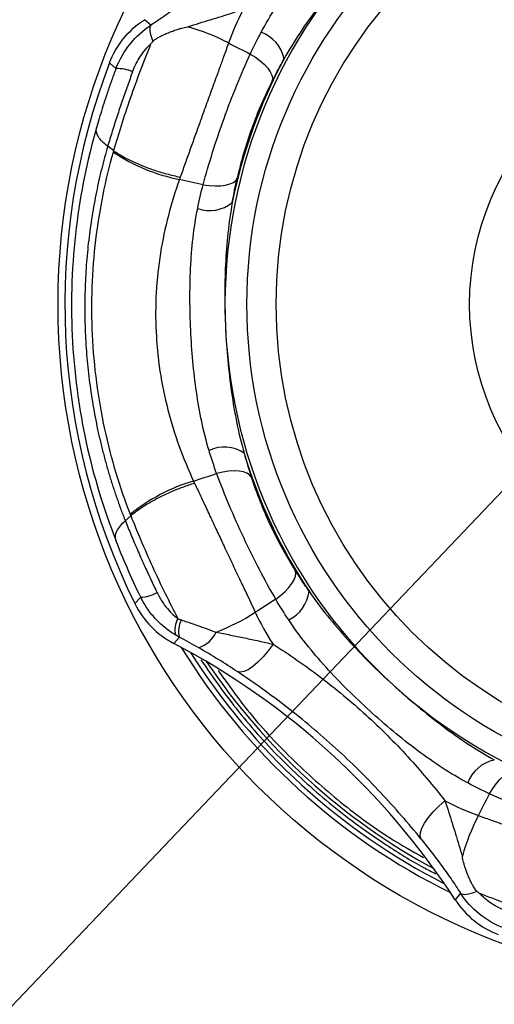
# Model space of a CAD drawing. Header units: millimetres. Extents: x 13 to 546, y 13 to 419.
# Tile 6 of 9: x 437 to 448, y 192 to 214. Entities that reach past the tile are written whole.
import ezdxf

# ---------------------------------------------------------------- set-up
doc = ezdxf.new("R2010")
doc.units = ezdxf.units.MM
doc.header["$LTSCALE"] = 2
doc.linetypes.add('SLD-Solid', pattern=[0])
doc.styles.get("Standard").update_dxf_attribs({"font": 'VERDANA.TTF'})
doc.dimstyles.new('SLDDIMSTYLE3', dxfattribs={"dimtxt": 0.18, "dimasz": 6.604, "dimexe": 0, "dimexo": 0.0625, "dimgap": 0, "dimtad": 0, "dimtih": 1, "dimtoh": 1, "dimdec": 0, "dimrnd": 1e-09, "dimzin": 0, "dimdsep": 46, "dimtxsty": 'Standard', "dimblk1": 'NONE', "dimblk2": 'NONE', "dimsah": 1, "dimcen": 0.09, "dimadec": 0, "dimazin": 0, "dimtfac": 6.604, "dimtdec": 0, "dimtofl": 0, "dimtmove": 0, "dimatfit": 3, "dimldrblk": 'NONE', "dimfxl": 0, "dimfrac": 2, "dimtolj": 1, "dimtzin": 0, "dimarcsym": 0})

# ---------------------------------------------------------------- blocks, each defined once
blk = doc.blocks.new('_None')

msp = doc.modelspace()

# ---------------------------------------------------------------- linework, layer by layer
for p, q in [((440.128, 213.994), (439.985, 214.116)), ((439.209, 213.156), (439.353, 213.029)), ((439.303, 211.204), (439.169, 211.304)), ((439.683, 203.094), (439.56, 202.982)), ((439.773, 201.142), (439.904, 201.282)), ((440.636, 200.259), (440.766, 200.394)), ((447.015, 194.706), (446.892, 194.563))]:
    msp.add_line(p, q)
at = {"flags": 128}
for points in [[(442.336, 213.353), (442.453, 213.281), (442.559, 213.203), (442.652, 213.122), (442.727, 213.04), (442.784, 212.96), (442.82, 212.885), (442.835, 212.816), (442.827, 212.755)], [(441.29, 210.449), (441.426, 210.43), (441.558, 210.423), (441.681, 210.426), (441.791, 210.441), (441.886, 210.466), (441.962, 210.501), (442.017, 210.545), (442.049, 210.597)], [(442.361, 203.956), (442.324, 204.004), (442.265, 204.043), (442.186, 204.071), (442.089, 204.087), (441.978, 204.092), (441.855, 204.083), (441.725, 204.063), (441.591, 204.032)], [(442.905, 201.239), (443.014, 201.322), (443.113, 201.409), (443.197, 201.499), (443.265, 201.587), (443.314, 201.672), (443.343, 201.751), (443.351, 201.821), (443.337, 201.88)], [(442.845, 200.239), (442.736, 200.091), (442.622, 199.956), (442.507, 199.838), (442.394, 199.743), (442.289, 199.672), (442.193, 199.63), (442.112, 199.616), (442.047, 199.632)], [(447.656, 196.914), (447.728, 197.031), (447.806, 197.137), (447.887, 197.23), (447.968, 197.305), (448.048, 197.362), (448.124, 197.398), (448.193, 197.413), (448.253, 197.405)], [(446.136, 195.91), (446.114, 195.973), (446.12, 196.055), (446.154, 196.154), (446.214, 196.266), (446.298, 196.386), (446.404, 196.512), (446.528, 196.639), (446.666, 196.761)]]:
    msp.add_lwpolyline(points, dxfattribs=at)
for radius in [33.65, 15.15, 10.95, 10.3, 6]:
    msp.add_circle((453.215, 207.793), radius)
for centre, radius, start, end in [((453.215, 207.793), 33.95, 0, 180), ((453.215, 207.793), 11.439, 137.6873, 182.6876), ((439.752, 209.587), 4.53, 62.3378, 74.6659), ((442.305, 213.084), 0.8, 11.6119, 69.9903), ((453.215, 207.793), 14.998, 159.0496, 206.3256), ((453.215, 207.793), 11.5, 151.7034, 168.6717), ((439.386, 212.18), 0.85, 66.6315, 92.2246), ((441.538, 214.526), 4.034, 236.2028, 258.92), ((441.438, 210.676), 0.8, 250.3849, 308.7632), ((453.215, 207.793), 33.95, 180, 0), ((453.215, 207.793), 11.439, 182.6876, 227.6873), ((441.76, 203.82), 0.8, 56.6119, 114.9903), ((453.215, 207.793), 11.5, 196.7034, 213.6717), ((442.22, 199.997), 4.034, 106.4563, 129.1732), ((439.858, 202.131), 0.85, 273.1505, 298.7437), ((442.849, 201.504), 0.8, 295.3849, 353.7632), ((439.979, 204.747), 4.53, 290.7092, 303.0373), ((441.112, 200.564), 0.452, 147.556, 195.4166), ((441.226, 200.538), 0.482, 150.0274, 197.382), ((440.97, 200.799), 0.676, 289.1123, 334.6127), ((432.84, 185.41), 16.771, 33.0768, 62.2984), ((453.215, 207.793), 14.566, 211.5646, 243.8106), ((453.215, 207.793), 14.45, 212.3789, 242.9962), ((453.215, 207.793), 14.263, 213.8388, 241.5364), ((453.215, 207.793), 11.439, 227.6873, 272.6873), ((447.925, 196.883), 0.8, 101.6119, 159.9903), ((451.422, 194.33), 4.53, 152.3378, 164.6659)]:
    msp.add_arc(centre, radius, start, end)
for points, knots in [([(442.579, 213.836), (442.786, 214.222), (443.031, 214.592), (443.573, 215.316), (443.872, 215.674), (444.492, 216.354), (444.813, 216.68), (445.489, 217.293), (445.839, 217.576), (446.203, 217.816)], [0, 0, 0, 0, 0.25, 0.25, 0.5, 0.5, 0.75, 0.75, 1, 1, 1, 1]), ([(444.756, 215.494), (444.435, 215.141), (444.125, 214.769), (443.564, 214.02), (443.309, 213.639), (443.089, 213.245)], [0, 0, 0, 0, 0.5, 0.5, 1, 1, 1, 1]), ([(441.332, 214.873), (441.143, 214.721), (440.952, 214.573), (440.652, 214.353), (440.55, 214.28), (440.341, 214.134), (440.232, 214.061), (440.128, 213.994)], [0, 0, 0, 0, 0.5, 0.5, 0.75, 0.75, 1, 1, 1, 1]), ([(442.183, 214.343), (442.101, 214.315), (441.939, 214.26), (441.692, 214.183), (441.444, 214.107), (441.197, 214.032), (441.032, 213.981), (440.95, 213.955)], [0, 0, 0, 0, 0.205351, 0.407915, 0.607931, 0.805382, 1, 1, 1, 1]), ([(439.209, 213.156), (439.284, 213.352), (439.39, 213.535), (439.654, 213.862), (439.809, 214.002), (439.985, 214.116)], [0, 0, 0, 0, 0.5, 0.5, 1, 1, 1, 1]), ([(439.353, 213.029), (439.428, 213.228), (439.532, 213.41), (439.799, 213.742), (439.954, 213.881), (440.128, 213.994)], [0, 0, 0, 0, 0.5, 0.5, 1, 1, 1, 1]), ([(440.128, 213.994), (440.105, 213.975), (440.097, 213.934), (440.112, 213.808), (440.137, 213.725), (440.173, 213.632)], [0, 0, 0, 0, 0.5, 0.5, 1, 1, 1, 1]), ([(440.173, 213.632), (440.182, 213.641), (440.202, 213.661), (440.242, 213.689), (440.292, 213.72), (440.345, 213.748), (440.397, 213.774), (440.461, 213.803), (440.541, 213.837), (440.64, 213.874), (440.732, 213.904), (440.812, 213.928), (440.882, 213.947), (440.926, 213.952), (440.95, 213.955)], [0, 0, 0, 0, 0.044193, 0.100568, 0.169656, 0.251563, 0.314148, 0.37655, 0.501, 0.621174, 0.749606, 0.841474, 0.916182, 1, 1, 1, 1]), ([(439.303, 211.204), (439.355, 211.382), (439.411, 211.569), (439.535, 211.959), (439.603, 212.163), (439.818, 212.784), (439.977, 213.203), (440.131, 213.58)], [0, 0, 0, 0, 0.25, 0.25, 0.5, 0.5, 1, 1, 1, 1]), ([(439.723, 212.96), (439.769, 213.084), (439.828, 213.199), (439.967, 213.411), (440.046, 213.504), (440.131, 213.58)], [0, 0, 0, 0, 0.5, 0.5, 1, 1, 1, 1]), ([(441.855, 213.599), (441.837, 213.546), (441.801, 213.445), (441.749, 213.3), (441.701, 213.169), (441.659, 213.055), (441.624, 212.958), (441.556, 212.773), (441.455, 212.493), (441.327, 212.141), (441.212, 211.819), (441.106, 211.522), (440.997, 211.22), (440.888, 210.915), (440.818, 210.718), (440.782, 210.619)], [0, 0, 0, 0, 0.056348, 0.107097, 0.152024, 0.190955, 0.223756, 0.250325, 0.376671, 0.500645, 0.594309, 0.691599, 0.792028, 0.895035, 1, 1, 1, 1]), ([(441.29, 210.449), (441.354, 210.684), (441.424, 210.924), (441.579, 211.417), (441.665, 211.672), (441.844, 212.17), (441.938, 212.416), (442.136, 212.9), (442.236, 213.132), (442.336, 213.353)], [0, 0, 0, 0, 0.25, 0.25, 0.5, 0.5, 0.75, 0.75, 1, 1, 1, 1]), ([(442.827, 212.755), (442.869, 212.837), (442.953, 212.999), (443.044, 213.163), (443.089, 213.245)], [0, 0, 0, 0, 0.501628, 1, 1, 1, 1]), ([(439.353, 213.029), (439.336, 212.985), (439.303, 212.896), (439.255, 212.762), (439.208, 212.629), (439.162, 212.495), (439.108, 212.332), (439.046, 212.14), (438.979, 211.922), (438.938, 211.781), (438.918, 211.711)], [0, 0, 0, 0, 0.099962, 0.199541, 0.298996, 0.398584, 0.498566, 0.665915, 0.832654, 1, 1, 1, 1]), ([(439.723, 212.96), (439.704, 212.907), (439.664, 212.801), (439.606, 212.64), (439.548, 212.476), (439.49, 212.309), (439.433, 212.141), (439.377, 211.972), (439.323, 211.803), (439.27, 211.636), (439.218, 211.468), (439.185, 211.359), (439.169, 211.304)], [0, 0, 0, 0, 0.093771, 0.188862, 0.285536, 0.384086, 0.484374, 0.585279, 0.68698, 0.789783, 0.894008, 1, 1, 1, 1]), ([(442.827, 212.755), (442.662, 212.432), (442.504, 212.07), (442.303, 211.514), (442.242, 211.324), (442.135, 210.955), (442.089, 210.774), (442.049, 210.597)], [0, 0, 0, 0, 0.5, 0.5, 0.75, 0.75, 1, 1, 1, 1]), ([(438.918, 211.711), (438.716, 211.008), (438.562, 210.27), (438.421, 209.102), (438.389, 208.699), (438.359, 207.898), (438.361, 207.497), (438.38, 207.097)], [0, 0, 0, 0, 0.5, 0.5, 0.75, 0.75, 1, 1, 1, 1]), ([(439.169, 211.304), (439.08, 211.37), (439.007, 211.442), (438.92, 211.584), (438.905, 211.653), (438.918, 211.711)], [0, 0, 0, 0, 0.5, 0.5, 1, 1, 1, 1]), ([(439.169, 211.304), (439.146, 211.222), (439.099, 211.058), (439.034, 210.806), (438.973, 210.55), (438.917, 210.289), (438.866, 210.025), (438.82, 209.758), (438.78, 209.488), (438.745, 209.216), (438.716, 208.941), (438.692, 208.663), (438.675, 208.382), (438.663, 208.099), (438.658, 207.814), (438.659, 207.529), (438.666, 207.244), (438.68, 206.961), (438.699, 206.679), (438.725, 206.397), (438.757, 206.117), (438.795, 205.838), (438.839, 205.559), (438.889, 205.283), (438.944, 205.01), (439.005, 204.741), (439.071, 204.477), (439.141, 204.217), (439.216, 203.961), (439.295, 203.71), (439.379, 203.463), (439.467, 203.219), (439.529, 203.061), (439.56, 202.982)], [0, 0, 0, 0, 0.03231, 0.064622, 0.096978, 0.129393, 0.16174, 0.193979, 0.226155, 0.258304, 0.290468, 0.322688, 0.355009, 0.387473, 0.420076, 0.452531, 0.48484, 0.517046, 0.549197, 0.581336, 0.613509, 0.64576, 0.678134, 0.710659, 0.7431, 0.775367, 0.807515, 0.839583, 0.871608, 0.903627, 0.935676, 0.967789, 1, 1, 1, 1]), ([(439.672, 203.124), (439.445, 203.717), (439.251, 204.35), (439.033, 205.357), (438.972, 205.707), (438.879, 206.409), (438.848, 206.761), (438.815, 207.467), (438.813, 207.821), (438.838, 208.527), (438.866, 208.882), (438.989, 209.909), (439.123, 210.56), (439.294, 211.173)], [0, 0, 0, 0, 0.25, 0.25, 0.375, 0.375, 0.5, 0.5, 0.625, 0.625, 0.75, 0.75, 1, 1, 1, 1]), ([(439.303, 211.204), (439.336, 211.182), (439.403, 211.138), (439.514, 211.073), (439.634, 211.01), (439.761, 210.948), (439.895, 210.889), (440.036, 210.833), (440.181, 210.781), (440.329, 210.733), (440.48, 210.69), (440.631, 210.651), (440.732, 210.63), (440.782, 210.619)], [0, 0, 0, 0, 0.086622, 0.174847, 0.26446, 0.355226, 0.446891, 0.539181, 0.631813, 0.7245, 0.816949, 0.908874, 1, 1, 1, 1]), ([(440.763, 210.567), (440.577, 210.046), (440.433, 209.5), (440.296, 208.644), (440.264, 208.35), (440.231, 207.765), (440.23, 207.473), (440.258, 206.89), (440.287, 206.599), (440.375, 206.018), (440.435, 205.729), (440.65, 204.892), (440.845, 204.365), (441.078, 203.866)], [0, 0, 0, 0, 0.25, 0.25, 0.375, 0.375, 0.5, 0.5, 0.625, 0.625, 0.75, 0.75, 1, 1, 1, 1]), ([(441.939, 210.052), (441.956, 210.144), (441.99, 210.329), (442.029, 210.507), (442.049, 210.597)], [0, 0, 0, 0, 0.498372, 1, 1, 1, 1]), ([(441.939, 210.052), (441.858, 209.611), (441.81, 209.149), (441.764, 208.207), (441.766, 207.733), (441.789, 207.257)], [0, 0, 0, 0, 0.5, 0.5, 1, 1, 1, 1]), ([(441.422, 204.545), (441.294, 204.965), (441.207, 205.399), (441.078, 206.294), (441.036, 206.759), (440.993, 207.678), (440.99, 208.136), (441.035, 209.047), (441.082, 209.495), (441.169, 209.922)], [0, 0, 0, 0, 0.25, 0.25, 0.5, 0.5, 0.75, 0.75, 1, 1, 1, 1]), ([(441.789, 207.257), (441.811, 206.78), (441.855, 206.298), (441.988, 205.371), (442.077, 204.922), (442.201, 204.488)], [0, 0, 0, 0, 0.5, 0.5, 1, 1, 1, 1]), ([(438.38, 207.097), (438.399, 206.698), (438.434, 206.299), (438.539, 205.501), (438.608, 205.107), (438.857, 203.962), (439.081, 203.236), (439.348, 202.553)], [0, 0, 0, 0, 0.25, 0.25, 0.5, 0.5, 1, 1, 1, 1]), ([(442.905, 201.239), (442.784, 201.45), (442.664, 201.669), (442.425, 202.127), (442.305, 202.368), (442.08, 202.848), (441.973, 203.088), (441.77, 203.57), (441.677, 203.805), (441.591, 204.032)], [0, 0, 0, 0, 0.25, 0.25, 0.5, 0.5, 0.75, 0.75, 1, 1, 1, 1]), ([(442.361, 203.956), (442.473, 203.611), (442.617, 203.243), (442.868, 202.709), (442.959, 202.53), (443.145, 202.194), (443.24, 202.033), (443.337, 201.88)], [0, 0, 0, 0, 0.5, 0.5, 0.75, 0.75, 1, 1, 1, 1]), ([(441.101, 203.815), (441.057, 203.801), (440.967, 203.773), (440.833, 203.726), (440.699, 203.675), (440.567, 203.619), (440.438, 203.561), (440.312, 203.499), (440.191, 203.435), (440.076, 203.368), (439.967, 203.301), (439.865, 203.232), (439.769, 203.163), (439.712, 203.117), (439.683, 203.094)], [0, 0, 0, 0, 0.0831561, 0.1670585, 0.2514996, 0.3362635, 0.4211291, 0.505874, 0.5902778, 0.6741251, 0.7572092, 0.8393347, 0.9203202, 1, 1, 1, 1]), ([(441.101, 203.815), (441.126, 203.762), (441.176, 203.656), (441.252, 203.494), (441.328, 203.331), (441.404, 203.168), (441.48, 203.006), (441.555, 202.845), (441.63, 202.687), (441.703, 202.531), (441.808, 202.306), (441.949, 202.008), (442.108, 201.67), (442.279, 201.314), (442.385, 201.087), (442.449, 200.949)], [0, 0, 0, 0, 0.058704, 0.116887, 0.174435, 0.23124, 0.287199, 0.342215, 0.396197, 0.449064, 0.500738, 0.624678, 0.751067, 0.848656, 1, 1, 1, 1]), ([(439.683, 203.094), (439.751, 202.922), (439.825, 202.742), (439.987, 202.362), (440.074, 202.163), (440.254, 201.767), (440.35, 201.565), (440.542, 201.174), (440.637, 200.985), (440.731, 200.806)], [0, 0, 0, 0, 0.25, 0.25, 0.5, 0.5, 0.75, 0.75, 1, 1, 1, 1]), ([(439.348, 202.553), (439.33, 202.61), (439.338, 202.68), (439.412, 202.829), (439.477, 202.908), (439.56, 202.982)], [0, 0, 0, 0, 0.5, 0.5, 1, 1, 1, 1]), ([(439.56, 202.982), (439.581, 202.929), (439.624, 202.823), (439.691, 202.662), (439.76, 202.499), (439.83, 202.337), (439.901, 202.174), (439.974, 202.011), (440.047, 201.851), (440.12, 201.693), (440.193, 201.538), (440.242, 201.436), (440.266, 201.385)], [0, 0, 0, 0, 0.105994, 0.210219, 0.31302, 0.414715, 0.515614, 0.615901, 0.714465, 0.811146, 0.906236, 1, 1, 1, 1]), ([(439.904, 201.282), (439.8, 201.496), (439.699, 201.716), (439.512, 202.145), (439.426, 202.353), (439.348, 202.553)], [0, 0, 0, 0, 0.5, 0.5, 1, 1, 1, 1]), ([(443.645, 201.417), (443.592, 201.494), (443.485, 201.649), (443.387, 201.803), (443.337, 201.88)], [0, 0, 0, 0, 0.498372, 1, 1, 1, 1]), ([(440.677, 200.444), (440.64, 200.467), (440.565, 200.513), (440.456, 200.594), (440.35, 200.684), (440.248, 200.784), (440.15, 200.895), (440.059, 201.015), (439.976, 201.144), (439.928, 201.236), (439.904, 201.282)], [0, 0, 0, 0, 0.112886, 0.229678, 0.350226, 0.474319, 0.601692, 0.732021, 0.86493, 1, 1, 1, 1]), ([(440.266, 201.385), (440.286, 201.348), (440.324, 201.273), (440.39, 201.167), (440.477, 201.048), (440.587, 200.923), (440.684, 200.844), (440.731, 200.806)], [0, 0, 0, 0, 0.170761, 0.3371, 0.500425, 0.758083, 1, 1, 1, 1]), ([(443.645, 201.417), (443.899, 201.047), (444.192, 200.687), (444.826, 199.989), (445.162, 199.655), (445.515, 199.334)], [0, 0, 0, 0, 0.5, 0.5, 1, 1, 1, 1]), ([(439.773, 201.142), (439.866, 200.954), (439.989, 200.781), (440.282, 200.481), (440.45, 200.357), (440.636, 200.259)], [0, 0, 0, 0, 0.5, 0.5, 1, 1, 1, 1]), ([(440.809, 200.778), (440.849, 200.765), (440.932, 200.737), (441.06, 200.693), (441.18, 200.651), (441.286, 200.614), (441.375, 200.582), (441.454, 200.553), (441.521, 200.525), (441.563, 200.514), (441.581, 200.509)], [0, 0, 0, 0, 0.162493, 0.329215, 0.500184, 0.625039, 0.73888, 0.841694, 0.931337, 1, 1, 1, 1]), ([(447.173, 197.157), (446.786, 197.364), (446.417, 197.609), (445.693, 198.151), (445.335, 198.45), (444.654, 199.07), (444.329, 199.391), (443.716, 200.067), (443.433, 200.417), (443.192, 200.781)], [0, 0, 0, 0, 0.25, 0.25, 0.5, 0.5, 0.75, 0.75, 1, 1, 1, 1]), ([(441.581, 200.509), (441.633, 200.498), (441.738, 200.476), (441.896, 200.444), (442.054, 200.412), (442.213, 200.379), (442.372, 200.346), (442.53, 200.312), (442.688, 200.277), (442.793, 200.252), (442.845, 200.239)], [0, 0, 0, 0, 0.12129, 0.243744, 0.367261, 0.491781, 0.61728, 0.743773, 0.871316, 1, 1, 1, 1]), ([(442.845, 200.239), (443.201, 200.015), (443.552, 199.772), (444.24, 199.249), (444.579, 198.968), (445.236, 198.37), (445.546, 198.06), (446.133, 197.422), (446.411, 197.091), (446.666, 196.761)], [0, 0, 0, 0, 0.25, 0.25, 0.5, 0.5, 0.75, 0.75, 1, 1, 1, 1]), ([(442.047, 199.632), (441.909, 199.723), (441.77, 199.812), (441.487, 199.988), (441.342, 200.075), (441.192, 200.16)], [0, 0, 0, 0, 0.5, 0.5, 1, 1, 1, 1]), ([(441.238, 199.895), (441.509, 199.506), (442.063, 198.711), (443.052, 197.63), (444.15, 196.634), (445.213, 195.866), (445.992, 195.379), (446.37, 195.186), (446.461, 195.14)], [0, 0, 0, 0, 0.199431, 0.40688, 0.614254, 0.821704, 0.957199, 1, 1, 1, 1]), ([(441.621, 199.664), (441.813, 199.39), (442.286, 198.718), (443.176, 197.752), (444.262, 196.773), (445.273, 196.016), (445.946, 195.637), (446.193, 195.498)], [0, 0, 0, 0, 0.160577, 0.394858, 0.629226, 0.863508, 1, 1, 1, 1]), ([(446.136, 195.91), (445.857, 196.255), (445.554, 196.605), (444.92, 197.28), (444.586, 197.61), (443.883, 198.25), (443.522, 198.553), (442.792, 199.119), (442.421, 199.384), (442.047, 199.632)], [0, 0, 0, 0, 0.25, 0.25, 0.5, 0.5, 0.75, 0.75, 1, 1, 1, 1]), ([(445.515, 199.334), (445.867, 199.013), (446.239, 198.703), (446.989, 198.142), (447.37, 197.887), (447.764, 197.667)], [0, 0, 0, 0, 0.5, 0.5, 1, 1, 1, 1]), ([(450.559, 195.868), (450.325, 195.932), (450.084, 196.002), (449.589, 196.158), (449.335, 196.243), (448.838, 196.422), (448.59, 196.517), (448.107, 196.714), (447.877, 196.814), (447.656, 196.914)], [0, 0, 0, 0, 0.25, 0.25, 0.5, 0.5, 0.75, 0.75, 1, 1, 1, 1]), ([(446.666, 196.761), (446.693, 196.679), (446.748, 196.517), (446.826, 196.27), (446.902, 196.022), (446.977, 195.775), (447.028, 195.61), (447.053, 195.528)], [0, 0, 0, 0, 0.205351, 0.407915, 0.607931, 0.805382, 1, 1, 1, 1]), ([(447.41, 196.433), (447.463, 196.415), (447.563, 196.379), (447.708, 196.327), (447.838, 196.28), (447.952, 196.238), (448.049, 196.202), (448.233, 196.135), (448.514, 196.033), (448.866, 195.906), (449.189, 195.79), (449.486, 195.684), (449.789, 195.576), (450.093, 195.467), (450.29, 195.396), (450.39, 195.36)], [0, 0, 0, 0, 0.05628, 0.106937, 0.151749, 0.190542, 0.223182, 0.249566, 0.376167, 0.500282, 0.594014, 0.691376, 0.791878, 0.89496, 1, 1, 1, 1]), ([(446.136, 195.91), (446.288, 195.721), (446.436, 195.53), (446.656, 195.23), (446.729, 195.128), (446.874, 194.919), (446.947, 194.81), (447.015, 194.706)], [0, 0, 0, 0, 0.5, 0.5, 0.75, 0.75, 1, 1, 1, 1]), ([(447.376, 194.751), (447.367, 194.76), (447.347, 194.78), (447.32, 194.82), (447.289, 194.87), (447.26, 194.923), (447.235, 194.975), (447.205, 195.039), (447.172, 195.119), (447.135, 195.218), (447.104, 195.31), (447.08, 195.39), (447.062, 195.46), (447.056, 195.504), (447.053, 195.528)], [0, 0, 0, 0, 0.044187, 0.10056, 0.16965, 0.251563, 0.314148, 0.37655, 0.501, 0.621169, 0.749606, 0.841479, 0.916182, 1, 1, 1, 1]), ([(447.015, 194.706), (447.033, 194.683), (447.075, 194.675), (447.2, 194.69), (447.284, 194.715), (447.376, 194.751)], [0, 0, 0, 0, 0.5, 0.5, 1, 1, 1, 1]), ([(446.892, 194.563), (447.007, 194.387), (447.149, 194.23), (447.476, 193.966), (447.656, 193.862), (447.853, 193.787)], [0, 0, 0, 0, 0.5, 0.5, 1, 1, 1, 1]), ([(447.98, 193.931), (447.781, 194.006), (447.599, 194.11), (447.267, 194.377), (447.128, 194.532), (447.015, 194.706)], [0, 0, 0, 0, 0.5, 0.5, 1, 1, 1, 1]), ([(449.805, 193.881), (449.626, 193.933), (449.44, 193.989), (449.049, 194.113), (448.843, 194.182), (448.431, 194.325), (448.223, 194.4), (447.814, 194.554), (447.616, 194.633), (447.429, 194.709)], [0, 0, 0, 0, 0.25, 0.25, 0.5, 0.5, 0.75, 0.75, 1, 1, 1, 1]), ([(448.049, 194.301), (447.925, 194.347), (447.809, 194.406), (447.597, 194.545), (447.505, 194.624), (447.429, 194.709)], [0, 0, 0, 0, 0.5, 0.5, 1, 1, 1, 1])]:
    msp.add_open_spline(points, degree=3, knots=knots)
for points in [[(442.183, 214.343), (442.056, 214.101), (441.946, 213.853), (441.855, 213.599)], [(442.336, 213.353), (442.413, 213.514), (442.494, 213.675), (442.579, 213.836)], [(440.173, 213.632), (440.159, 213.615), (440.145, 213.598), (440.131, 213.58)], [(441.855, 213.599), (442.015, 213.517), (442.175, 213.435), (442.336, 213.353)], [(439.294, 211.173), (439.297, 211.183), (439.3, 211.194), (439.303, 211.204)], [(440.782, 210.619), (440.776, 210.601), (440.769, 210.584), (440.763, 210.567)], [(441.29, 210.449), (441.114, 210.489), (440.938, 210.528), (440.763, 210.567)], [(441.169, 209.922), (441.206, 210.1), (441.246, 210.276), (441.29, 210.449)], [(441.591, 204.032), (441.531, 204.2), (441.475, 204.371), (441.422, 204.545)], [(442.201, 204.488), (442.251, 204.308), (442.304, 204.13), (442.361, 203.956)], [(441.078, 203.866), (441.248, 203.921), (441.419, 203.976), (441.591, 204.032)], [(441.101, 203.815), (441.093, 203.832), (441.086, 203.849), (441.078, 203.866)], [(439.683, 203.094), (439.68, 203.104), (439.676, 203.114), (439.672, 203.124)], [(442.905, 201.239), (442.752, 201.142), (442.6, 201.045), (442.449, 200.949)], [(443.192, 200.781), (443.092, 200.933), (442.996, 201.085), (442.905, 201.239)], [(442.449, 200.949), (442.564, 200.704), (442.696, 200.468), (442.845, 200.239)], [(440.731, 200.806), (440.756, 200.797), (440.782, 200.788), (440.809, 200.778)], [(440.766, 200.394), (440.736, 200.41), (440.706, 200.427), (440.677, 200.444)], [(441.192, 200.16), (441.052, 200.241), (440.91, 200.319), (440.766, 200.394)], [(447.656, 196.914), (447.494, 196.991), (447.333, 197.072), (447.173, 197.157)], [(447.41, 196.433), (447.491, 196.593), (447.573, 196.753), (447.656, 196.914)], [(446.666, 196.761), (446.908, 196.634), (447.155, 196.524), (447.41, 196.433)], [(447.376, 194.751), (447.394, 194.737), (447.411, 194.723), (447.429, 194.709)]]:
    msp.add_open_spline(points, degree=3)

# ---------------------------------------------------------------- leaders
at = {"color": 7, "linetype": 'SLD-Solid', "lineweight": 18, "has_arrowhead": 0}
msp.add_leader([(448.821, 204.57), (419.36, 173.643), (406.66, 173.643)], dimstyle='SLDDIMSTYLE3', dxfattribs=at)

doc.saveas('drawing.dxf')
